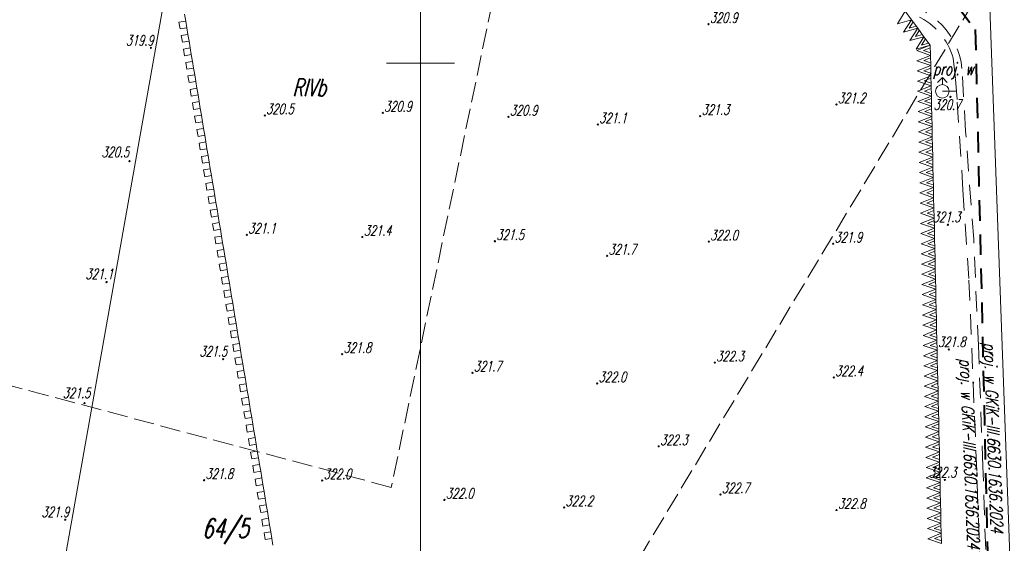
# Model space of a CAD drawing. Header units: metres. Extents: x 7429509 to 7429800, y 5564202 to 5564584.
# Tile 6 of 16: x 7429571 to 7429643, y 5564365 to 5564403. Entities that reach past the tile are written whole.
import ezdxf
from ezdxf.enums import TextEntityAlignment as Align

# ---------------------------------------------------------------- set-up
doc = ezdxf.new("R2010")
doc.units = ezdxf.units.M
doc.header["$MEASUREMENT"] = 0
for name, pattern in [('1', [0]), ('4', [2.5, 1.5, -1]), ('GDE', [0]), ('GUK', [2, 1.5, -0.5]), ('UPW', [0])]:
    doc.linetypes.add(name, pattern=pattern)
doc.layers.get('0').update_dxf_attribs({"color": 250, "linetype": 'CONTINUOUS', "lineweight": 100})
for name, color, linetype, lineweight in [('EDZPD_L_0', 3, 'GDE', 13), ('EDZTD_T_0', 3, 'CONTINUOUS', 18), ('EKLPK_L_0', 3, 'GUK', 18), ('EKLTK_T_0', 3, 'CONTINUOUS', 25), ('KRZYZE_L_0', 7, '1', 9), ('MPZP_L_0', 4, '4', 40), ('MPZP_L_1', 214, 'CONTINUOUS', 9), ('UWWPA_T_0', 5, 'CONTINUOUS', 18), ('UWWPO_L_1', 5, 'UPW', 18), ('WUKOS_T_0', 7, 'CONTINUOUS', 18), ('WUKOS_T_1', 7, 'CONTINUOUS', 9)]:
    doc.layers.add(name, color=color, linetype=linetype, lineweight=lineweight)
doc.styles.get("Standard").update_dxf_attribs({"font": 'Simplex.SHX', "width": 0.75})

# ---------------------------------------------------------------- blocks, each defined once
blk = doc.blocks.new('HYP')
at = {"linetype": 'Continuous'}
for p, q in [((0, 1), (-0.35355, 0.64645)), ((0, 1), (0.35355, 0.64645)), ((0, 0.5), (0, 1))]:
    blk.add_line(p, q, dxfattribs=at)
blk.add_circle((0, 0), 0.5, dxfattribs=at)
blk = doc.blocks.new('WSP')
at = {"linetype": 'Continuous'}
blk.add_circle((0, 0), 0.045, dxfattribs=at)

msp = doc.modelspace()

# ---------------------------------------------------------------- linework, layer by layer
at = {"layer": 'EDZPD_L_0', "linetype": '1', "lineweight": 18}
for p, q in [((7429566.01, 5564319.04), (7429584.69, 5564424.12)), ((7429641.59, 5564407.17), (7429643.61, 5564352.07))]:
    msp.add_line(p, q, dxfattribs=at)
at = {"layer": 'EKLPK_L_0', "linetype": 'GUK'}
for p, q in [((7429607.71, 5564416.22), (7429597.86, 5564368.93)), ((7429605.7, 5564346.59), (7429641.62, 5564406.3)), ((7429597.86, 5564368.93), (7429535.41, 5564385.59))]:
    msp.add_line(p, q, dxfattribs=at)
at = {"layer": 'KRZYZE_L_0', "linetype": '1'}
for p, q in [((7429600, 5564284.664), (7429600, 5564500)), ((7429600, 5564397.5), (7429600, 5564402.5)), ((7429597.5, 5564400), (7429602.5, 5564400))]:
    msp.add_line(p, q, dxfattribs=at)
at = {"layer": 'MPZP_L_0', "linetype": '4'}
for p, q in [((7429636.321, 5564408.155), (7429640.646, 5564402.451)), ((7429640.646, 5564402.451), (7429641.846, 5564350.892))]:
    msp.add_line(p, q, dxfattribs=at)
at = {"layer": 'MPZP_L_1', "linetype": '4'}
for p, q in [((7429635.505, 5564403.789), (7429634.934, 5564402.88)), ((7429635.505, 5564403.789), (7429635.964, 5564403.169)), ((7429582.304, 5564402.994), (7429582.797, 5564403.076)), ((7429582.386, 5564402.502), (7429582.304, 5564402.994)), ((7429582.715, 5564403.568), (7429582.797, 5564403.076)), ((7429582.797, 5564403.076), (7429582.879, 5564402.584)), ((7429634.934, 5564402.88), (7429635.964, 5564403.169)), ((7429635.964, 5564403.169), (7429635.393, 5564402.259)), ((7429636.081, 5564403.012), (7429635.795, 5564402.557)), ((7429635.964, 5564403.169), (7429636.424, 5564402.548)), ((7429582.879, 5564402.584), (7429582.386, 5564402.502)), ((7429582.879, 5564402.584), (7429582.961, 5564402.092)), ((7429635.393, 5564402.259), (7429636.424, 5564402.548)), ((7429635.795, 5564402.557), (7429636.307, 5564402.705)), ((7429636.424, 5564402.548), (7429635.853, 5564401.639)), ((7429636.54, 5564402.391), (7429636.254, 5564401.936)), ((7429636.424, 5564402.548), (7429636.883, 5564401.928)), ((7429582.468, 5564402.01), (7429582.961, 5564402.092)), ((7429582.55, 5564401.518), (7429582.468, 5564402.01)), ((7429583.043, 5564401.6), (7429582.55, 5564401.518)), ((7429582.961, 5564402.092), (7429583.043, 5564401.6)), ((7429583.043, 5564401.6), (7429583.125, 5564401.108)), ((7429635.853, 5564401.639), (7429636.883, 5564401.928)), ((7429636.254, 5564401.936), (7429636.766, 5564402.085)), ((7429636.883, 5564401.928), (7429636.312, 5564401.019)), ((7429636.999, 5564401.771), (7429636.714, 5564401.316)), ((7429636.883, 5564401.928), (7429637.342, 5564401.307)), ((7429582.632, 5564401.026), (7429583.125, 5564401.108)), ((7429582.714, 5564400.534), (7429582.632, 5564401.026)), ((7429583.125, 5564401.108), (7429583.207, 5564400.616)), ((7429636.312, 5564401.019), (7429637.342, 5564401.307)), ((7429637.342, 5564401.307), (7429636.351, 5564400.908)), ((7429636.351, 5564400.908), (7429637.359, 5564400.563)), ((7429636.714, 5564401.316), (7429637.226, 5564401.465)), ((7429637.346, 5564401.119), (7429636.851, 5564400.919)), ((7429636.851, 5564400.919), (7429637.355, 5564400.752)), ((7429637.342, 5564401.307), (7429637.359, 5564400.563)), ((7429583.207, 5564400.616), (7429582.714, 5564400.534)), ((7429582.796, 5564400.042), (7429583.289, 5564400.124)), ((7429582.878, 5564399.55), (7429582.796, 5564400.042)), ((7429583.207, 5564400.616), (7429583.289, 5564400.124)), ((7429583.289, 5564400.124), (7429583.371, 5564399.632)), ((7429637.359, 5564400.563), (7429636.368, 5564400.163)), ((7429636.368, 5564400.163), (7429637.376, 5564399.818)), ((7429637.363, 5564400.374), (7429636.867, 5564400.174)), ((7429636.867, 5564400.174), (7429637.371, 5564400.007)), ((7429637.359, 5564400.563), (7429637.376, 5564399.818)), ((7429583.371, 5564399.632), (7429582.878, 5564399.55)), ((7429583.371, 5564399.632), (7429583.453, 5564399.14)), ((7429637.376, 5564399.818), (7429636.384, 5564399.419)), ((7429636.384, 5564399.419), (7429637.392, 5564399.074)), ((7429637.38, 5564399.63), (7429636.884, 5564399.43)), ((7429636.884, 5564399.43), (7429637.388, 5564399.262)), ((7429637.376, 5564399.818), (7429637.392, 5564399.074)), ((7429582.96, 5564399.058), (7429583.453, 5564399.14)), ((7429583.042, 5564398.566), (7429582.96, 5564399.058)), ((7429583.535, 5564398.648), (7429583.042, 5564398.566)), ((7429583.453, 5564399.14), (7429583.535, 5564398.648)), ((7429583.535, 5564398.648), (7429583.617, 5564398.156)), ((7429637.392, 5564399.074), (7429636.401, 5564398.674)), ((7429636.401, 5564398.674), (7429637.409, 5564398.329)), ((7429637.397, 5564398.885), (7429636.901, 5564398.685)), ((7429636.901, 5564398.685), (7429637.405, 5564398.518)), ((7429637.392, 5564399.074), (7429637.409, 5564398.329)), ((7429583.123, 5564398.074), (7429583.617, 5564398.156)), ((7429583.205, 5564397.582), (7429583.123, 5564398.074)), ((7429583.617, 5564398.156), (7429583.699, 5564397.664)), ((7429637.409, 5564398.329), (7429636.418, 5564397.93)), ((7429636.418, 5564397.93), (7429637.426, 5564397.585)), ((7429637.413, 5564398.141), (7429636.918, 5564397.941)), ((7429636.918, 5564397.941), (7429637.422, 5564397.773)), ((7429637.409, 5564398.329), (7429637.426, 5564397.585)), ((7429583.699, 5564397.664), (7429583.205, 5564397.582)), ((7429583.287, 5564397.09), (7429583.781, 5564397.172)), ((7429583.699, 5564397.664), (7429583.781, 5564397.172)), ((7429583.781, 5564397.172), (7429583.863, 5564396.68)), ((7429637.426, 5564397.585), (7429636.435, 5564397.185)), ((7429636.435, 5564397.185), (7429637.443, 5564396.84)), ((7429637.43, 5564397.396), (7429636.934, 5564397.196)), ((7429636.934, 5564397.196), (7429637.438, 5564397.029)), ((7429637.426, 5564397.585), (7429637.443, 5564396.84)), ((7429583.369, 5564396.598), (7429583.287, 5564397.09)), ((7429583.863, 5564396.68), (7429583.369, 5564396.598)), ((7429583.863, 5564396.68), (7429583.945, 5564396.188)), ((7429637.443, 5564396.84), (7429636.451, 5564396.441)), ((7429636.451, 5564396.441), (7429637.459, 5564396.096)), ((7429637.447, 5564396.652), (7429636.951, 5564396.452)), ((7429636.951, 5564396.452), (7429637.455, 5564396.284)), ((7429637.443, 5564396.84), (7429637.459, 5564396.096)), ((7429583.451, 5564396.106), (7429583.945, 5564396.188)), ((7429583.533, 5564395.614), (7429583.451, 5564396.106)), ((7429583.945, 5564396.188), (7429584.027, 5564395.696)), ((7429637.459, 5564396.096), (7429636.468, 5564395.696)), ((7429637.464, 5564395.907), (7429636.968, 5564395.707)), ((7429636.968, 5564395.707), (7429637.472, 5564395.54)), ((7429637.459, 5564396.096), (7429637.476, 5564395.351)), ((7429584.027, 5564395.696), (7429583.533, 5564395.614)), ((7429583.615, 5564395.122), (7429584.109, 5564395.204)), ((7429583.697, 5564394.63), (7429583.615, 5564395.122)), ((7429584.027, 5564395.696), (7429584.109, 5564395.204)), ((7429584.109, 5564395.204), (7429584.19, 5564394.712)), ((7429636.468, 5564395.696), (7429637.476, 5564395.351)), ((7429637.476, 5564395.351), (7429636.485, 5564394.952)), ((7429637.48, 5564395.163), (7429636.985, 5564394.963)), ((7429637.476, 5564395.351), (7429637.493, 5564394.607)), ((7429584.19, 5564394.712), (7429583.697, 5564394.63)), ((7429584.19, 5564394.712), (7429584.272, 5564394.22)), ((7429636.485, 5564394.952), (7429637.493, 5564394.607)), ((7429637.493, 5564394.607), (7429636.502, 5564394.207)), ((7429636.985, 5564394.963), (7429637.489, 5564394.795)), ((7429637.497, 5564394.418), (7429637.001, 5564394.218)), ((7429637.493, 5564394.607), (7429637.51, 5564393.862)), ((7429583.779, 5564394.138), (7429584.272, 5564394.22)), ((7429583.861, 5564393.646), (7429583.779, 5564394.138)), ((7429584.354, 5564393.728), (7429583.861, 5564393.646)), ((7429584.272, 5564394.22), (7429584.354, 5564393.728)), ((7429584.354, 5564393.728), (7429584.436, 5564393.236)), ((7429636.502, 5564394.207), (7429637.51, 5564393.862)), ((7429637.51, 5564393.862), (7429636.518, 5564393.463)), ((7429637.001, 5564394.218), (7429637.505, 5564394.051)), ((7429637.514, 5564393.674), (7429637.018, 5564393.474)), ((7429637.51, 5564393.862), (7429637.526, 5564393.118)), ((7429583.943, 5564393.154), (7429584.436, 5564393.236)), ((7429584.025, 5564392.662), (7429583.943, 5564393.154)), ((7429584.436, 5564393.236), (7429584.518, 5564392.744)), ((7429636.518, 5564393.463), (7429637.526, 5564393.118)), ((7429637.526, 5564393.118), (7429636.535, 5564392.718)), ((7429637.018, 5564393.474), (7429637.522, 5564393.306)), ((7429637.531, 5564392.929), (7429637.035, 5564392.729)), ((7429637.526, 5564393.118), (7429637.543, 5564392.373)), ((7429584.518, 5564392.744), (7429584.025, 5564392.662)), ((7429584.107, 5564392.17), (7429584.6, 5564392.252)), ((7429584.189, 5564391.678), (7429584.107, 5564392.17)), ((7429584.518, 5564392.744), (7429584.6, 5564392.252)), ((7429584.6, 5564392.252), (7429584.682, 5564391.76)), ((7429636.535, 5564392.718), (7429637.543, 5564392.373)), ((7429637.543, 5564392.373), (7429636.552, 5564391.974)), ((7429637.035, 5564392.729), (7429637.539, 5564392.562)), ((7429637.547, 5564392.185), (7429637.052, 5564391.985)), ((7429637.543, 5564392.373), (7429637.56, 5564391.629)), ((7429584.682, 5564391.76), (7429584.189, 5564391.678)), ((7429584.682, 5564391.76), (7429584.764, 5564391.268)), ((7429636.552, 5564391.974), (7429637.56, 5564391.629)), ((7429637.56, 5564391.629), (7429636.569, 5564391.229)), ((7429637.052, 5564391.985), (7429637.556, 5564391.817)), ((7429637.564, 5564391.44), (7429637.068, 5564391.24)), ((7429637.56, 5564391.629), (7429637.577, 5564390.884)), ((7429584.271, 5564391.186), (7429584.764, 5564391.268)), ((7429584.353, 5564390.694), (7429584.271, 5564391.186)), ((7429584.846, 5564390.776), (7429584.353, 5564390.694)), ((7429584.764, 5564391.268), (7429584.846, 5564390.776)), ((7429584.846, 5564390.776), (7429584.928, 5564390.284)), ((7429636.569, 5564391.229), (7429637.577, 5564390.884)), ((7429637.577, 5564390.884), (7429636.585, 5564390.485)), ((7429637.068, 5564391.24), (7429637.572, 5564391.073)), ((7429637.581, 5564390.696), (7429637.085, 5564390.496)), ((7429637.577, 5564390.884), (7429637.593, 5564390.14)), ((7429584.435, 5564390.202), (7429584.928, 5564390.284)), ((7429584.517, 5564389.71), (7429584.435, 5564390.202)), ((7429584.928, 5564390.284), (7429585.01, 5564389.792)), ((7429636.585, 5564390.485), (7429637.593, 5564390.14)), ((7429637.593, 5564390.14), (7429636.602, 5564389.74)), ((7429637.085, 5564390.496), (7429637.589, 5564390.328)), ((7429637.598, 5564389.951), (7429637.102, 5564389.751)), ((7429637.593, 5564390.14), (7429637.61, 5564389.395)), ((7429585.01, 5564389.792), (7429584.517, 5564389.71)), ((7429584.599, 5564389.218), (7429585.092, 5564389.3)), ((7429584.681, 5564388.726), (7429584.599, 5564389.218)), ((7429585.01, 5564389.792), (7429585.092, 5564389.3)), ((7429585.092, 5564389.3), (7429585.174, 5564388.808)), ((7429636.602, 5564389.74), (7429637.61, 5564389.395)), ((7429637.61, 5564389.395), (7429636.619, 5564388.995)), ((7429637.102, 5564389.751), (7429637.606, 5564389.584)), ((7429637.61, 5564389.395), (7429637.627, 5564388.651)), ((7429585.174, 5564388.808), (7429584.681, 5564388.726)), ((7429585.174, 5564388.808), (7429585.256, 5564388.316)), ((7429636.619, 5564388.995), (7429637.627, 5564388.651)), ((7429637.627, 5564388.651), (7429636.636, 5564388.251)), ((7429637.614, 5564389.207), (7429637.119, 5564389.007)), ((7429637.119, 5564389.007), (7429637.623, 5564388.839)), ((7429637.627, 5564388.651), (7429637.644, 5564387.906)), ((7429584.763, 5564388.234), (7429585.256, 5564388.316)), ((7429584.845, 5564387.742), (7429584.763, 5564388.234)), ((7429585.338, 5564387.824), (7429584.845, 5564387.742)), ((7429585.256, 5564388.316), (7429585.338, 5564387.824)), ((7429585.338, 5564387.824), (7429585.42, 5564387.332)), ((7429636.636, 5564388.251), (7429637.644, 5564387.906)), ((7429637.644, 5564387.906), (7429636.652, 5564387.506)), ((7429637.631, 5564388.462), (7429637.135, 5564388.262)), ((7429637.135, 5564388.262), (7429637.639, 5564388.095)), ((7429637.644, 5564387.906), (7429637.66, 5564387.162)), ((7429584.927, 5564387.25), (7429585.42, 5564387.332)), ((7429585.009, 5564386.758), (7429584.927, 5564387.25)), ((7429585.42, 5564387.332), (7429585.502, 5564386.84)), ((7429636.652, 5564387.506), (7429637.66, 5564387.162)), ((7429637.66, 5564387.162), (7429636.669, 5564386.762)), ((7429637.648, 5564387.718), (7429637.152, 5564387.518)), ((7429637.152, 5564387.518), (7429637.656, 5564387.35)), ((7429637.66, 5564387.162), (7429637.677, 5564386.417)), ((7429585.502, 5564386.84), (7429585.009, 5564386.758)), ((7429585.091, 5564386.266), (7429585.584, 5564386.348)), ((7429585.502, 5564386.84), (7429585.584, 5564386.348)), ((7429585.584, 5564386.348), (7429585.666, 5564385.856)), ((7429636.669, 5564386.762), (7429637.677, 5564386.417)), ((7429637.677, 5564386.417), (7429636.686, 5564386.017)), ((7429637.665, 5564386.973), (7429637.169, 5564386.773)), ((7429637.169, 5564386.773), (7429637.673, 5564386.606)), ((7429637.677, 5564386.417), (7429637.694, 5564385.673)), ((7429585.173, 5564385.774), (7429585.091, 5564386.266)), ((7429585.666, 5564385.856), (7429585.173, 5564385.774)), ((7429585.666, 5564385.856), (7429585.748, 5564385.364)), ((7429636.686, 5564386.017), (7429637.694, 5564385.673)), ((7429637.694, 5564385.673), (7429636.703, 5564385.273)), ((7429637.681, 5564386.229), (7429637.186, 5564386.029)), ((7429637.186, 5564386.029), (7429637.69, 5564385.861)), ((7429637.694, 5564385.673), (7429637.711, 5564384.928)), ((7429585.255, 5564385.282), (7429585.748, 5564385.364)), ((7429585.337, 5564384.79), (7429585.255, 5564385.282)), ((7429585.748, 5564385.364), (7429585.83, 5564384.872)), ((7429636.703, 5564385.273), (7429637.711, 5564384.928)), ((7429637.711, 5564384.928), (7429636.719, 5564384.528)), ((7429637.698, 5564385.484), (7429637.202, 5564385.284)), ((7429637.202, 5564385.284), (7429637.706, 5564385.117)), ((7429637.711, 5564384.928), (7429637.727, 5564384.184)), ((7429585.83, 5564384.872), (7429585.337, 5564384.79)), ((7429585.419, 5564384.298), (7429585.912, 5564384.38)), ((7429585.501, 5564383.806), (7429585.419, 5564384.298)), ((7429585.83, 5564384.872), (7429585.912, 5564384.38)), ((7429585.912, 5564384.38), (7429585.994, 5564383.888)), ((7429636.719, 5564384.528), (7429637.727, 5564384.184)), ((7429637.727, 5564384.184), (7429636.736, 5564383.784)), ((7429637.715, 5564384.74), (7429637.219, 5564384.54)), ((7429637.219, 5564384.54), (7429637.723, 5564384.372)), ((7429637.727, 5564384.184), (7429637.744, 5564383.439)), ((7429585.994, 5564383.888), (7429585.501, 5564383.806)), ((7429585.994, 5564383.888), (7429586.076, 5564383.396)), ((7429636.736, 5564383.784), (7429637.744, 5564383.439)), ((7429637.744, 5564383.439), (7429636.753, 5564383.039)), ((7429637.732, 5564383.995), (7429637.236, 5564383.795)), ((7429637.236, 5564383.795), (7429637.74, 5564383.628)), ((7429637.744, 5564383.439), (7429637.761, 5564382.695)), ((7429585.583, 5564383.314), (7429586.076, 5564383.396)), ((7429585.665, 5564382.822), (7429585.583, 5564383.314)), ((7429586.158, 5564382.904), (7429585.665, 5564382.822)), ((7429586.076, 5564383.396), (7429586.158, 5564382.904)), ((7429586.158, 5564382.904), (7429586.24, 5564382.412)), ((7429636.753, 5564383.039), (7429637.761, 5564382.695)), ((7429637.748, 5564383.25), (7429637.253, 5564383.051)), ((7429637.253, 5564383.051), (7429637.757, 5564382.883)), ((7429585.747, 5564382.33), (7429586.24, 5564382.412)), ((7429585.828, 5564381.838), (7429585.747, 5564382.33)), ((7429586.24, 5564382.412), (7429586.322, 5564381.92)), ((7429637.761, 5564382.695), (7429636.77, 5564382.295)), ((7429636.77, 5564382.295), (7429637.778, 5564381.95)), ((7429637.765, 5564382.506), (7429637.269, 5564382.306)), ((7429637.269, 5564382.306), (7429637.773, 5564382.139)), ((7429637.761, 5564382.695), (7429637.778, 5564381.95)), ((7429586.322, 5564381.92), (7429585.828, 5564381.838)), ((7429585.91, 5564381.346), (7429586.404, 5564381.428)), ((7429585.992, 5564380.854), (7429585.91, 5564381.346)), ((7429586.322, 5564381.92), (7429586.404, 5564381.428)), ((7429586.404, 5564381.428), (7429586.486, 5564380.936)), ((7429637.778, 5564381.95), (7429636.786, 5564381.55)), ((7429636.786, 5564381.55), (7429637.794, 5564381.206)), ((7429637.782, 5564381.761), (7429637.286, 5564381.562)), ((7429637.286, 5564381.562), (7429637.79, 5564381.394)), ((7429637.778, 5564381.95), (7429637.794, 5564381.206)), ((7429586.486, 5564380.936), (7429585.992, 5564380.854)), ((7429586.486, 5564380.936), (7429586.568, 5564380.444)), ((7429637.794, 5564381.206), (7429636.803, 5564380.806)), ((7429636.803, 5564380.806), (7429637.811, 5564380.461)), ((7429637.799, 5564381.017), (7429637.303, 5564380.817)), ((7429637.303, 5564380.817), (7429637.807, 5564380.65)), ((7429637.794, 5564381.206), (7429637.811, 5564380.461)), ((7429586.074, 5564380.362), (7429586.568, 5564380.444)), ((7429586.156, 5564379.87), (7429586.074, 5564380.362)), ((7429586.65, 5564379.952), (7429586.156, 5564379.87)), ((7429586.568, 5564380.444), (7429586.65, 5564379.952)), ((7429586.65, 5564379.952), (7429586.732, 5564379.46)), ((7429637.811, 5564380.461), (7429636.82, 5564380.061)), ((7429636.82, 5564380.061), (7429637.828, 5564379.717)), ((7429637.815, 5564380.272), (7429637.32, 5564380.073)), ((7429637.32, 5564380.073), (7429637.824, 5564379.905)), ((7429637.811, 5564380.461), (7429637.828, 5564379.717)), ((7429586.238, 5564379.378), (7429586.732, 5564379.46)), ((7429586.32, 5564378.886), (7429586.238, 5564379.378)), ((7429586.732, 5564379.46), (7429586.813, 5564378.968)), ((7429637.828, 5564379.717), (7429636.837, 5564379.317)), ((7429636.837, 5564379.317), (7429637.845, 5564378.972)), ((7429637.832, 5564379.528), (7429637.336, 5564379.328)), ((7429637.336, 5564379.328), (7429637.84, 5564379.161)), ((7429637.828, 5564379.717), (7429637.845, 5564378.972)), ((7429586.813, 5564378.968), (7429586.32, 5564378.886)), ((7429586.402, 5564378.394), (7429586.895, 5564378.476)), ((7429586.484, 5564377.902), (7429586.402, 5564378.394)), ((7429586.813, 5564378.968), (7429586.895, 5564378.476)), ((7429586.895, 5564378.476), (7429586.977, 5564377.984)), ((7429637.845, 5564378.972), (7429636.853, 5564378.572)), ((7429636.853, 5564378.572), (7429637.861, 5564378.227)), ((7429637.849, 5564378.783), (7429637.353, 5564378.584)), ((7429637.353, 5564378.584), (7429637.857, 5564378.416)), ((7429637.845, 5564378.972), (7429637.861, 5564378.227)), ((7429586.977, 5564377.984), (7429586.484, 5564377.902)), ((7429586.977, 5564377.984), (7429587.059, 5564377.492)), ((7429637.861, 5564378.227), (7429636.87, 5564377.828)), ((7429636.87, 5564377.828), (7429637.878, 5564377.483)), ((7429637.866, 5564378.039), (7429637.37, 5564377.839)), ((7429637.37, 5564377.839), (7429637.874, 5564377.672)), ((7429637.861, 5564378.227), (7429637.878, 5564377.483)), ((7429586.566, 5564377.41), (7429587.059, 5564377.492)), ((7429586.648, 5564376.918), (7429586.566, 5564377.41)), ((7429587.141, 5564377), (7429586.648, 5564376.918)), ((7429587.059, 5564377.492), (7429587.141, 5564377)), ((7429587.141, 5564377), (7429587.223, 5564376.508)), ((7429637.878, 5564377.483), (7429636.887, 5564377.083)), ((7429636.887, 5564377.083), (7429637.895, 5564376.738)), ((7429637.882, 5564377.294), (7429637.387, 5564377.095)), ((7429637.387, 5564377.095), (7429637.891, 5564376.927)), ((7429637.878, 5564377.483), (7429637.895, 5564376.738)), ((7429586.73, 5564376.426), (7429587.223, 5564376.508)), ((7429586.812, 5564375.933), (7429586.73, 5564376.426)), ((7429587.223, 5564376.508), (7429587.305, 5564376.016)), ((7429637.895, 5564376.738), (7429636.904, 5564376.339)), ((7429636.904, 5564376.339), (7429637.912, 5564375.994)), ((7429637.899, 5564376.55), (7429637.403, 5564376.35)), ((7429637.403, 5564376.35), (7429637.907, 5564376.183)), ((7429637.895, 5564376.738), (7429637.912, 5564375.994)), ((7429587.305, 5564376.016), (7429586.812, 5564375.933)), ((7429586.894, 5564375.441), (7429587.387, 5564375.524)), ((7429587.305, 5564376.016), (7429587.387, 5564375.524)), ((7429587.387, 5564375.524), (7429587.469, 5564375.032)), ((7429637.912, 5564375.994), (7429636.92, 5564375.594)), ((7429636.92, 5564375.594), (7429637.928, 5564375.249)), ((7429637.916, 5564375.805), (7429637.42, 5564375.605)), ((7429637.42, 5564375.605), (7429637.924, 5564375.438)), ((7429637.912, 5564375.994), (7429637.928, 5564375.249)), ((7429586.976, 5564374.949), (7429586.894, 5564375.441)), ((7429587.469, 5564375.032), (7429586.976, 5564374.949)), ((7429587.469, 5564375.032), (7429587.551, 5564374.54)), ((7429637.928, 5564375.249), (7429636.937, 5564374.85)), ((7429636.937, 5564374.85), (7429637.945, 5564374.505)), ((7429637.933, 5564375.061), (7429637.437, 5564374.861)), ((7429637.437, 5564374.861), (7429637.941, 5564374.694)), ((7429637.928, 5564375.249), (7429637.945, 5564374.505)), ((7429587.058, 5564374.457), (7429587.551, 5564374.54)), ((7429587.14, 5564373.965), (7429587.058, 5564374.457)), ((7429587.551, 5564374.54), (7429587.633, 5564374.048)), ((7429637.945, 5564374.505), (7429636.954, 5564374.105)), ((7429636.954, 5564374.105), (7429637.962, 5564373.76)), ((7429637.949, 5564374.316), (7429637.454, 5564374.116)), ((7429637.454, 5564374.116), (7429637.958, 5564373.949)), ((7429637.945, 5564374.505), (7429637.962, 5564373.76)), ((7429587.633, 5564374.048), (7429587.14, 5564373.965)), ((7429587.222, 5564373.473), (7429587.715, 5564373.556)), ((7429587.304, 5564372.981), (7429587.222, 5564373.473)), ((7429587.633, 5564374.048), (7429587.715, 5564373.556)), ((7429587.715, 5564373.556), (7429587.797, 5564373.064)), ((7429637.962, 5564373.76), (7429636.971, 5564373.361)), ((7429636.971, 5564373.361), (7429637.979, 5564373.016)), ((7429637.966, 5564373.572), (7429637.47, 5564373.372)), ((7429637.47, 5564373.372), (7429637.974, 5564373.205)), ((7429637.962, 5564373.76), (7429637.979, 5564373.016)), ((7429587.797, 5564373.064), (7429587.304, 5564372.981)), ((7429587.797, 5564373.064), (7429587.879, 5564372.572)), ((7429637.979, 5564373.016), (7429636.987, 5564372.616)), ((7429637.983, 5564372.827), (7429637.487, 5564372.627)), ((7429637.487, 5564372.627), (7429637.991, 5564372.46)), ((7429637.979, 5564373.016), (7429637.995, 5564372.271)), ((7429587.386, 5564372.489), (7429587.879, 5564372.572)), ((7429587.468, 5564371.997), (7429587.386, 5564372.489)), ((7429587.961, 5564372.08), (7429587.468, 5564371.997)), ((7429587.879, 5564372.572), (7429587.961, 5564372.08)), ((7429587.961, 5564372.08), (7429588.043, 5564371.588)), ((7429636.987, 5564372.616), (7429637.995, 5564372.271)), ((7429637.995, 5564372.271), (7429637.004, 5564371.872)), ((7429638, 5564372.083), (7429637.504, 5564371.883)), ((7429637.995, 5564372.271), (7429638.012, 5564371.527)), ((7429587.55, 5564371.505), (7429588.043, 5564371.588)), ((7429587.632, 5564371.013), (7429587.55, 5564371.505)), ((7429588.043, 5564371.588), (7429588.125, 5564371.096)), ((7429637.004, 5564371.872), (7429638.012, 5564371.527)), ((7429638.012, 5564371.527), (7429637.021, 5564371.127)), ((7429637.504, 5564371.883), (7429638.008, 5564371.715)), ((7429638.016, 5564371.338), (7429637.521, 5564371.138)), ((7429638.012, 5564371.527), (7429638.029, 5564370.782)), ((7429588.125, 5564371.096), (7429587.632, 5564371.013)), ((7429587.714, 5564370.521), (7429588.207, 5564370.604)), ((7429587.796, 5564370.029), (7429587.714, 5564370.521)), ((7429588.125, 5564371.096), (7429588.207, 5564370.604)), ((7429588.207, 5564370.604), (7429588.289, 5564370.112)), ((7429637.021, 5564371.127), (7429638.029, 5564370.782)), ((7429638.029, 5564370.782), (7429637.038, 5564370.383)), ((7429637.521, 5564371.138), (7429638.025, 5564370.971)), ((7429638.033, 5564370.594), (7429637.537, 5564370.394)), ((7429638.029, 5564370.782), (7429638.046, 5564370.038)), ((7429588.289, 5564370.112), (7429587.796, 5564370.029)), ((7429588.289, 5564370.112), (7429588.371, 5564369.619)), ((7429637.038, 5564370.383), (7429638.046, 5564370.038)), ((7429638.046, 5564370.038), (7429637.054, 5564369.638)), ((7429637.537, 5564370.394), (7429638.041, 5564370.226)), ((7429638.05, 5564369.849), (7429637.554, 5564369.649)), ((7429638.046, 5564370.038), (7429638.062, 5564369.293)), ((7429587.878, 5564369.537), (7429588.371, 5564369.619)), ((7429587.96, 5564369.045), (7429587.878, 5564369.537)), ((7429588.453, 5564369.127), (7429587.96, 5564369.045)), ((7429588.371, 5564369.619), (7429588.453, 5564369.127)), ((7429588.453, 5564369.127), (7429588.535, 5564368.635)), ((7429637.054, 5564369.638), (7429638.062, 5564369.293)), ((7429638.062, 5564369.293), (7429637.071, 5564368.894)), ((7429637.554, 5564369.649), (7429638.058, 5564369.482)), ((7429638.067, 5564369.105), (7429637.571, 5564368.905)), ((7429638.062, 5564369.293), (7429638.079, 5564368.549)), ((7429588.042, 5564368.553), (7429588.535, 5564368.635)), ((7429588.124, 5564368.061), (7429588.042, 5564368.553)), ((7429588.535, 5564368.635), (7429588.617, 5564368.143)), ((7429637.071, 5564368.894), (7429638.079, 5564368.549)), ((7429638.079, 5564368.549), (7429637.088, 5564368.149)), ((7429637.571, 5564368.905), (7429638.075, 5564368.737)), ((7429638.083, 5564368.36), (7429637.588, 5564368.16)), ((7429638.079, 5564368.549), (7429638.096, 5564367.804)), ((7429588.617, 5564368.143), (7429588.124, 5564368.061)), ((7429588.206, 5564367.569), (7429588.699, 5564367.651)), ((7429588.288, 5564367.077), (7429588.206, 5564367.569)), ((7429588.617, 5564368.143), (7429588.699, 5564367.651)), ((7429588.699, 5564367.651), (7429588.781, 5564367.159)), ((7429637.088, 5564368.149), (7429638.096, 5564367.804)), ((7429638.096, 5564367.804), (7429637.105, 5564367.405)), ((7429637.588, 5564368.16), (7429638.092, 5564367.993)), ((7429638.1, 5564367.616), (7429637.604, 5564367.416)), ((7429638.096, 5564367.804), (7429638.113, 5564367.06)), ((7429588.781, 5564367.159), (7429588.288, 5564367.077)), ((7429588.781, 5564367.159), (7429588.863, 5564366.667)), ((7429637.105, 5564367.405), (7429638.113, 5564367.06)), ((7429638.113, 5564367.06), (7429637.121, 5564366.66)), ((7429637.604, 5564367.416), (7429638.108, 5564367.248)), ((7429638.117, 5564366.871), (7429637.621, 5564366.671)), ((7429638.113, 5564367.06), (7429638.129, 5564366.315)), ((7429588.37, 5564366.585), (7429588.863, 5564366.667)), ((7429588.451, 5564366.093), (7429588.37, 5564366.585)), ((7429588.945, 5564366.175), (7429588.451, 5564366.093)), ((7429588.863, 5564366.667), (7429588.945, 5564366.175)), ((7429588.945, 5564366.175), (7429589.027, 5564365.683)), ((7429637.121, 5564366.66), (7429638.129, 5564366.315)), ((7429638.129, 5564366.315), (7429637.138, 5564365.916)), ((7429637.621, 5564366.671), (7429638.125, 5564366.504)), ((7429638.134, 5564366.127), (7429637.638, 5564365.927)), ((7429638.129, 5564366.315), (7429638.146, 5564365.571)), ((7429588.533, 5564365.601), (7429589.027, 5564365.683)), ((7429588.615, 5564365.109), (7429588.533, 5564365.601)), ((7429589.027, 5564365.683), (7429589.109, 5564365.191)), ((7429637.138, 5564365.916), (7429638.146, 5564365.571)), ((7429638.146, 5564365.571), (7429637.155, 5564365.171)), ((7429637.638, 5564365.927), (7429638.142, 5564365.759)), ((7429638.146, 5564365.571), (7429638.163, 5564364.826)), ((7429589.109, 5564365.191), (7429588.615, 5564365.109)), ((7429589.109, 5564365.191), (7429589.191, 5564364.699)), ((7429637.155, 5564365.171), (7429638.163, 5564364.826)), ((7429638.15, 5564365.382), (7429637.655, 5564365.182)), ((7429637.655, 5564365.182), (7429638.159, 5564365.015))]:
    msp.add_line(p, q, dxfattribs=at)
at = {"layer": 'UWWPO_L_1', "linetype": '4'}
for p, q in [((7429639.02, 5564400.36), (7429639.2, 5564398.83)), ((7429639.93, 5564395.02), (7429639.67, 5564399.6)), ((7429639.2, 5564398.83), (7429639.32, 5564397.14)), ((7429639.26, 5564397.95), (7429638.23, 5564397.93)), ((7429639.32, 5564397.14), (7429639.74, 5564390.71)), ((7429640.53, 5564387.09), (7429639.93, 5564395.02)), ((7429639.74, 5564390.71), (7429640.18, 5564384.11)), ((7429640.87, 5564379.31), (7429640.53, 5564387.09)), ((7429640.18, 5564384.11), (7429640.79, 5564369.2)), ((7429641.2, 5564370.46), (7429640.87, 5564379.31)), ((7429641.49, 5564361.89), (7429641.2, 5564370.46)), ((7429640.79, 5564369.2), (7429641.2, 5564356.3))]:
    msp.add_line(p, q, dxfattribs=at)
for centre, radius, start, end in [((7429634.285, 5564399.045), 5.413, 5.88728, 80.91679), ((7429634.333, 5564399.041), 4.869, 15.72079, 64.61837)]:
    msp.add_arc(centre, radius, start, end, dxfattribs=at)

# ---------------------------------------------------------------- block references
at = {"layer": 'UWWPA_T_0'}
msp.add_blockref('HYP', (7429638.23, 5564397.93), dxfattribs=at)
at = {"layer": 'WUKOS_T_0'}
for p in [(7429621.1, 5564402.84), (7429580.25, 5564401.11), (7429638.82, 5564397.52), (7429630.47, 5564396.96), (7429588.59, 5564396.16), (7429597.23, 5564396.35), (7429606.44, 5564396.06), (7429620.49, 5564396.11), (7429612.99, 5564395.5), (7429578.68, 5564392.82), (7429638.64, 5564388.16), (7429587.27, 5564387.42), (7429595.74, 5564387.26), (7429605.45, 5564386.95), (7429621.12, 5564386.92), (7429630.23, 5564386.77), (7429613.67, 5564385.88), (7429577, 5564383.96), (7429594.26, 5564378.68), (7429638.71, 5564379.02), (7429585.54, 5564378.32), (7429621.56, 5564378.06), (7429603.8, 5564377.32), (7429630.28, 5564376.98), (7429612.94, 5564376.54), (7429575.38, 5564375.1), (7429617.45, 5564371.93), (7429584.14, 5564369.45), (7429592.8, 5564369.43), (7429638.41, 5564369.47), (7429621.97, 5564368.41), (7429601.75, 5564368.01), (7429610.52, 5564367.46), (7429630.48, 5564367.27), (7429573.97, 5564366.56)]:
    msp.add_blockref('WSP', p, dxfattribs=at)

# ---------------------------------------------------------------- texts
at = {"layer": 'EDZTD_T_0', "oblique": 15, "width": 0.7}
msp.add_text('64/5', height=1.3889, dxfattribs=at).set_placement((7429583.993, 5564366.629), align=Align.TOP_LEFT)
at = {"layer": 'EKLTK_T_0', "oblique": 15, "width": 0.7}
msp.add_text('RIVb', height=1.25, dxfattribs=at).set_placement((7429590.615, 5564398.834), align=Align.TOP_LEFT)
at = {"layer": 'UWWPA_T_0', "oblique": 15, "width": 0.7}
msp.add_text('proj. w', height=0.9, dxfattribs=at).set_placement((7429637.556, 5564399.113))
msp.add_text('proj. w GKiK-III.6630.1636.2024', height=0.9, rotation=272.13501, dxfattribs=at).set_placement((7429641.27, 5564379.513))
msp.add_text('proj. w GKiK-III.6630.1636.2024', height=0.9, rotation=272.34201, dxfattribs=at).set_placement((7429640.41, 5564378.38), align=Align.TOP_LEFT)
at = {"layer": 'WUKOS_T_1', "oblique": 15, "width": 0.7}
for s, p in [('320.9', (7429621.2, 5564402.94)), ('319.9', (7429578.412, 5564401.28)), ('320.9', (7429597.33, 5564396.45)), ('321.2', (7429630.57, 5564397.06)), ('320.7', (7429637.584, 5564396.571)), ('320.5', (7429588.69, 5564396.26)), ('320.9', (7429606.54, 5564396.16)), ('321.3', (7429620.59, 5564396.21)), ('321.1', (7429613.09, 5564395.6)), ('320.5', (7429576.625, 5564393.107)), ('321.3', (7429637.527, 5564388.359)), ('321.1', (7429587.37, 5564387.52)), ('321.4', (7429595.84, 5564387.36)), ('321.5', (7429605.55, 5564387.05)), ('322.0', (7429621.22, 5564387.02)), ('321.9', (7429630.33, 5564386.87)), ('321.7', (7429613.77, 5564385.98)), ('321.1', (7429575.453, 5564384.186)), ('321.8', (7429637.905, 5564379.21)), ('321.5', (7429583.804, 5564378.513)), ('321.8', (7429594.36, 5564378.78)), ('322.3', (7429621.66, 5564378.16)), ('321.7', (7429603.9, 5564377.42)), ('322.4', (7429630.38, 5564377.08)), ('322.0', (7429613.04, 5564376.64)), ('321.5', (7429573.783, 5564375.471)), ('322.3', (7429617.55, 5564372.03)), ('321.8', (7429584.24, 5564369.55)), ('322.0', (7429592.9, 5564369.53)), ('322.3', (7429637.229, 5564369.65)), ('322.7', (7429622.07, 5564368.51)), ('322.0', (7429601.85, 5564368.11)), ('322.2', (7429610.62, 5564367.56)), ('322.8', (7429630.58, 5564367.37)), ('321.9', (7429572.231, 5564366.756))]:
    msp.add_text(s, height=0.75, dxfattribs=at).set_placement(p)

doc.saveas('drawing.dxf')
